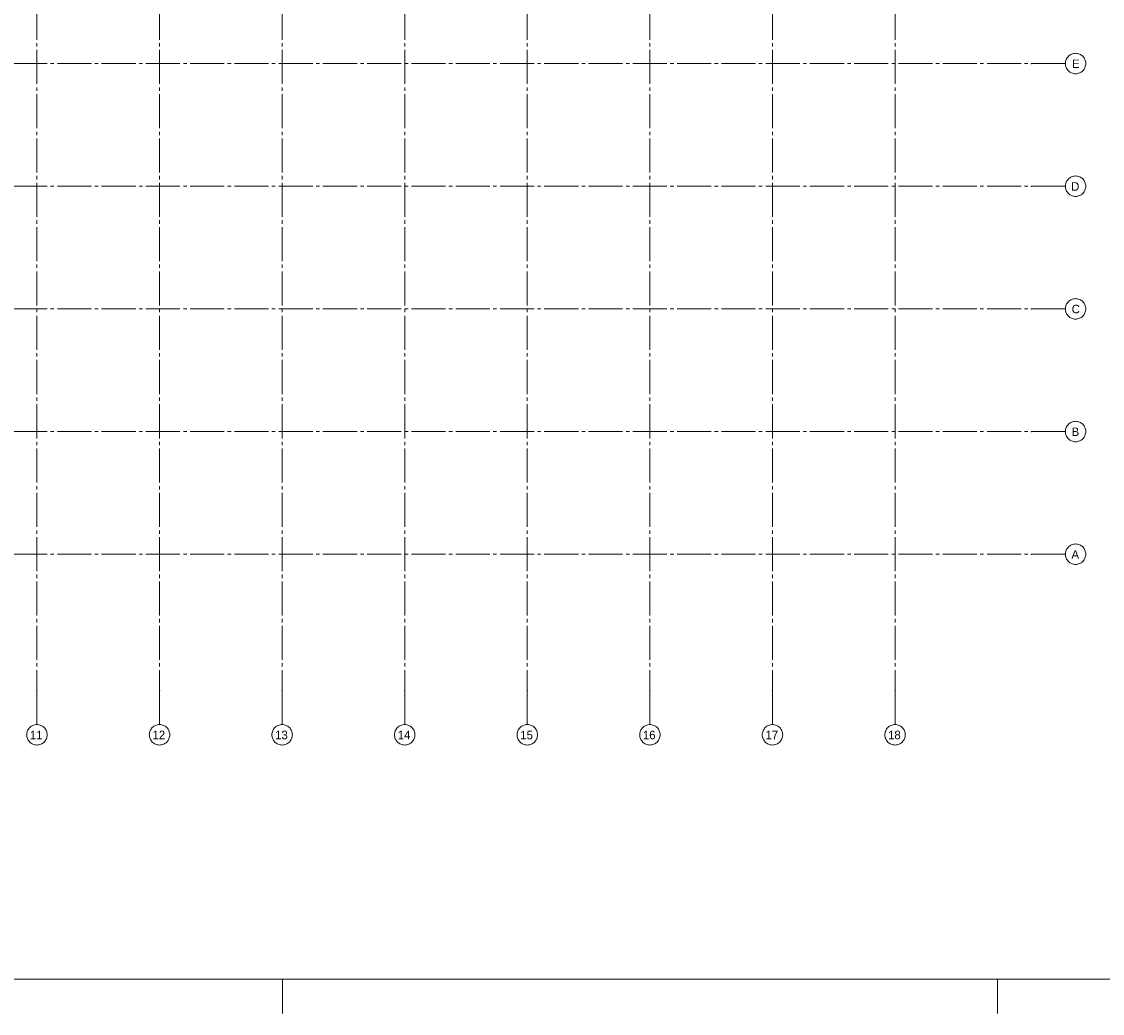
# Paper-space layout '19061B DOn1 311b Plattegrond eerste verdieping' of a CAD drawing. Header units: millimetres. Extents: x 10 to 1052, y 0 to 594.
# Tile 16 of 23: x 554 to 872, y 0 to 291. Entities that reach past the tile are written whole.
import ezdxf
from ezdxf.xclip import XClip

# ---------------------------------------------------------------- set-up
doc = ezdxf.new("R2010")
doc.units = ezdxf.units.MM
doc.header["$MEASUREMENT"] = 0
doc.header["$XCLIPFRAME"] = 0
doc.linetypes.add('B0204', pattern=[13, 10, -1, 1, -1])
doc.linetypes.add('B0402', pattern=[9.375, 6.25, -3.125])
doc.layers.add('A Stramien', color=7, linetype='Continuous')
doc.styles.add('GENERATED_STYLE_2', font='txt')

# ---------------------------------------------------------------- blocks, each defined once
blk = doc.blocks.new('Drawing_2_1', base_point=(162.76, 134.76))
at = {"layer": 'A Stramien', "color": 9, "linetype": 'B0204', "lineweight": 0}
for p, q in [((558.76, 516.76), (558.76, 94.76)), ((594.76, 516.76), (594.76, 94.76)), ((630.76, 516.76), (630.76, 94.76)), ((666.76, 516.76), (666.76, 94.76)), ((702.76, 516.76), (702.76, 94.76)), ((738.76, 516.76), (738.76, 94.76)), ((774.76, 516.76), (774.76, 94.76)), ((810.76, 516.76), (810.76, 94.76)), ((122.76, 278.76), (850.76, 278.76)), ((850.76, 278.76), (860.76, 278.76)), ((122.76, 242.76), (850.76, 242.76)), ((850.76, 242.76), (860.76, 242.76)), ((122.76, 206.76), (850.76, 206.76)), ((850.76, 206.76), (860.76, 206.76)), ((122.76, 170.76), (850.76, 170.76)), ((850.76, 170.76), (860.76, 170.76)), ((122.76, 134.76), (850.76, 134.76)), ((850.76, 134.76), (860.76, 134.76)), ((558.76, 94.76), (558.76, 84.76)), ((594.76, 94.76), (594.76, 84.76)), ((630.76, 94.76), (630.76, 84.76)), ((666.76, 94.76), (666.76, 84.76)), ((702.76, 94.76), (702.76, 84.76)), ((738.76, 94.76), (738.76, 84.76)), ((774.76, 94.76), (774.76, 84.76)), ((810.76, 94.76), (810.76, 84.76))]:
    blk.add_line(p, q, dxfattribs=at)
at = {"layer": 'A Stramien', "color": 2, "linetype": 'Continuous', "lineweight": 0, "flags": 128}
for points in [[(866.76, 278.76, 1), (860.76, 278.76, 1)], [(866.76, 242.76, 1), (860.76, 242.76, 1)], [(866.76, 206.76, 1), (860.76, 206.76, 1)], [(866.76, 170.76, 1), (860.76, 170.76, 1)], [(866.76, 134.76, 1), (860.76, 134.76, 1)], [(558.76, 78.76, 1), (558.76, 84.76, 1)], [(594.76, 78.76, 1), (594.76, 84.76, 1)], [(630.76, 78.76, 1), (630.76, 84.76, 1)], [(666.76, 78.76, 1), (666.76, 84.76, 1)], [(702.76, 78.76, 1), (702.76, 84.76, 1)], [(738.76, 78.76, 1), (738.76, 84.76, 1)], [(774.76, 78.76, 1), (774.76, 84.76, 1)], [(810.76, 78.76, 1), (810.76, 84.76, 1)]]:
    blk.add_lwpolyline(points, format="xyb", close=True, dxfattribs=at)
at = {"layer": 'A Stramien', "color": 9, "linetype": 'B0204', "lineweight": 0}
for p in [(850.76, 278.76), (850.76, 278.76), (850.76, 242.76), (850.76, 242.76), (850.76, 206.76), (850.76, 206.76), (850.76, 170.76), (850.76, 170.76), (850.76, 134.76), (850.76, 134.76), (558.76, 94.76), (558.76, 94.76), (594.76, 94.76), (594.76, 94.76), (630.76, 94.76), (630.76, 94.76), (666.76, 94.76), (666.76, 94.76), (702.76, 94.76), (702.76, 94.76), (738.76, 94.76), (738.76, 94.76), (774.76, 94.76), (774.76, 94.76), (810.76, 94.76), (810.76, 94.76)]:
    blk.add_point(p, dxfattribs=at)
at = {"layer": 'A Stramien', "color": 2, "linetype": 'Continuous', "lineweight": 0, "char_height": 2.5, "attachment_point": 4, "style": 'GENERATED_STYLE_2'}
for s, insert in [('\\A1;{\\pql;\\pt0;\\fUbuntu|b0|i0|c0|p34;E}', (862.72, 278.69)), ('\\A1;{\\pql;\\pt0;\\fUbuntu|b0|i0|c0|p34;D}', (862.46, 242.69)), ('\\A1;{\\pql;\\pt0;\\fUbuntu|b0|i0|c0|p34;C}', (862.63, 206.69)), ('\\A1;{\\pql;\\pt0;\\fUbuntu|b0|i0|c0|p34;B}', (862.6, 170.69)), ('\\A1;{\\pql;\\pt0;\\fUbuntu|b0|i0|c0|p34;A}', (862.56, 134.69)), ('\\A1;{\\pql;\\pt0;\\fUbuntu|b0|i0|c0|p34;11}', (556.7, 81.69)), ('\\A1;{\\pql;\\pt0;\\fUbuntu|b0|i0|c0|p34;12}', (592.7, 81.72)), ('\\A1;{\\pql;\\pt0;\\fUbuntu|b0|i0|c0|p34;13}', (628.7, 81.69)), ('\\A1;{\\pql;\\pt0;\\fUbuntu|b0|i0|c0|p34;14}', (664.7, 81.69)), ('\\A1;{\\pql;\\pt0;\\fUbuntu|b0|i0|c0|p34;15}', (700.7, 81.66)), ('\\A1;{\\pql;\\pt0;\\fUbuntu|b0|i0|c0|p34;16}', (736.7, 81.67)), ('\\A1;{\\pql;\\pt0;\\fUbuntu|b0|i0|c0|p34;17}', (772.7, 81.69)), ('\\A1;{\\pql;\\pt0;\\fUbuntu|b0|i0|c0|p34;18}', (808.7, 81.69))]:
    blk.add_mtext(s, dxfattribs=dict(at, insert=insert))

psp = doc.layouts.new('19061B DOn1 311b Plattegrond eerste verdieping')

# ---------------------------------------------------------------- linework, layer by layer
at = {"color": 9, "linetype": 'Continuous', "lineweight": 0}
for p, q in [((630.83, 0), (630.83, 10)), ((840.83, 0), (840.83, 10))]:
    psp.add_line(p, q, dxfattribs=at)
at = {"color": 1, "linetype": 'Continuous', "lineweight": 0, "flags": 128}
psp.add_lwpolyline([(9.91, 584), (911.83, 584), (911.83, 10), (9.91, 10)], close=True, dxfattribs=at)

# ---------------------------------------------------------------- next in the draw order: block references
at = {"color": 174, "linetype": 'B0402', "lineweight": 0, "true_color": 0x0000aa}
ref = psp.add_blockref('Drawing_2_1', (162.76, 134.76), dxfattribs=at)
XClip(ref).set_block_clipping_path([(79.3942840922, 259.7577289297), (75.7192347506, 35.9876383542), (906.5478504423, 28.6452526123), (869.5607442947, 554.9340556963), (288.7603641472, 554.9340556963), (79.3942840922, 554.9340556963), (79.3942840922, 329.4925967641)])

doc.saveas('drawing.dxf')
